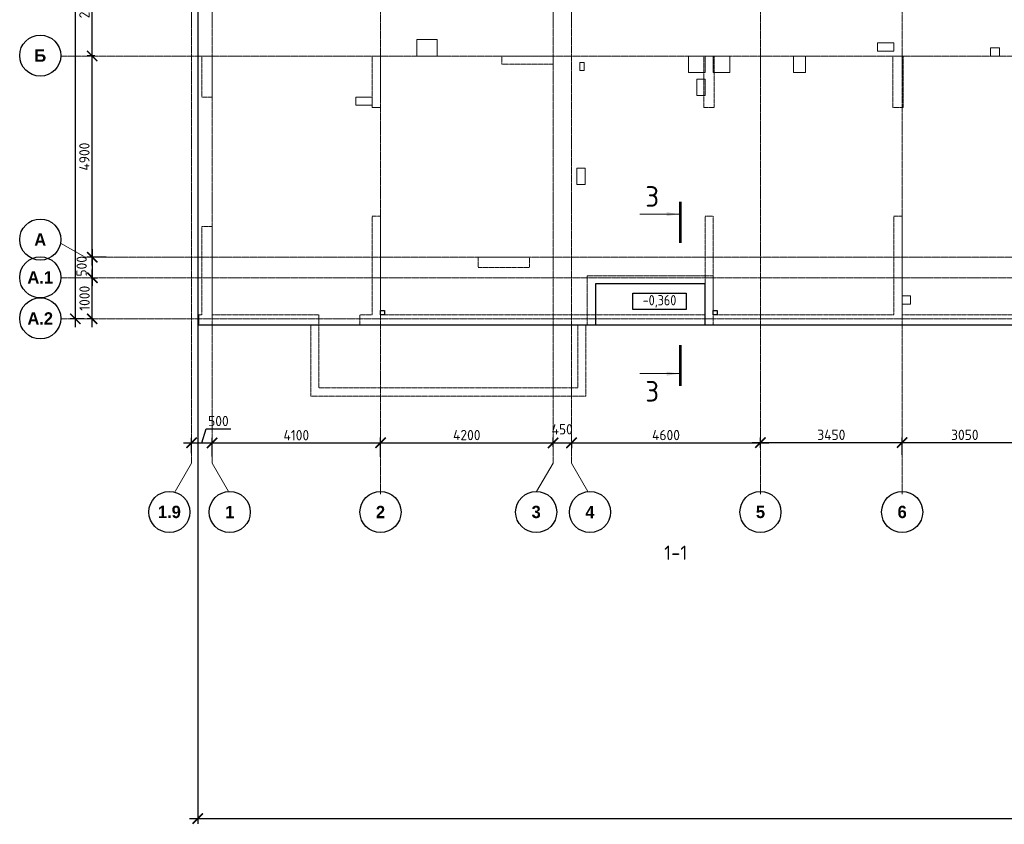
# Model space of a CAD drawing. Header units: millimetres. Extents: x 247266 to 730847, y -636031 to 10052.
# Tile 56 of 256: x 327806 to 351777, y -202961 to -183367. Entities that reach past the tile are written whole.
import ezdxf

# ---------------------------------------------------------------- set-up
doc = ezdxf.new("R2010")
doc.units = ezdxf.units.MM
for name, pattern in [('01 Штриховая _4 мм_', [6, 3.5, -2.5]), ('______5', [1100, 800, -100, 100, -100]), ('HIDDEN2', [4.7625, 3.175, -1.5875]), ('осевая', [50.8, 31.75, -6.35, 6.35, -6.35])]:
    doc.linetypes.add(name, pattern=pattern)
for name, color, linetype, lineweight in [('ВК__отв в полу 1-2 эт', 7, 'Continuous', 25), ('Оси', 7, '______5', 18), ('Перекрытие ж_бетон', 7, 'Continuous', 30), ('СТЕНЫ', 7, 'Continuous', 30), ('Текст_ общее', 7, 'Continuous', 25), ('Узлы', 7, 'Continuous', 0)]:
    doc.layers.add(name, color=color, linetype=linetype, lineweight=lineweight)
doc.layers.add('РАЗМЕРЫ', color=7, linetype='Continuous')
doc.styles.add('Century Gothic', font='GOTHIC.TTF')
doc.styles.add('GOST Common_1', font='GOST_Common.ttf', dxfattribs={"width": 0.9, "height": 250})
doc.styles.add('GOST-2.304_Type-B', font='GOST_Common.ttf')
doc.dimstyles.new('СПДС', dxfattribs={"dimscale": 100, "dimtxt": 2.5, "dimasz": 2.5, "dimexe": 1.25, "dimexo": 0, "dimtad": 1, "dimdec": 0, "dimtxsty": 'GOST-2.304_Type-B', "dimblk": 'ARCHTICK', "dimcen": 2.5, "dimdle": 2, "dimadec": 0, "dimazin": 2, "dimtfac": 0.75, "dimtdec": 0, "dimtmove": 1, "dimatfit": 3, "dimfxl": 1, "dimtolj": 1, "dimarcsym": 1})

# ---------------------------------------------------------------- blocks, each defined once
blk = doc.blocks.new('NSY101')
at = {"color": 0, "linetype": 'ByBlock', "lineweight": -2}
blk.add_circle((0, 0), 50, dxfattribs=at)
blk = doc.blocks.new('_ArchTick')
at = {"color": 0, "linetype": 'ByBlock', "const_width": 0.15}
blk.add_lwpolyline([(-0.5, -0.5), (0.5, 0.5)], dxfattribs=at)
blk = doc.blocks.new('*D2146')
at = {"layer": 'DEFPOINTS', "color": 0, "transparency": 16777216}
for p in [(523242, -230037), (522742, -230289), (523242, -230369)]:
    blk.add_point(p, dxfattribs=at)
at = {"layer": 'РАЗМЕРЫ', "color": 0, "lineweight": -2, "transparency": 16777216}
for p, q in [((522992, -230037), (523095, -229694)), ((523095, -229694), (523695, -229694)), ((522542, -230037), (523442, -230037)), ((522742, -230289), (522742, -229912)), ((523242, -230369), (523242, -229912))]:
    blk.add_line(p, q, dxfattribs=at)
at = {"layer": 'РАЗМЕРЫ', "color": 0, "lineweight": -2, "transparency": 16777216, "xscale": 250, "yscale": 250, "zscale": 250, "rotation": 180}
blk.add_blockref('_ArchTick', (522742, -230037), dxfattribs=at)
at = {"layer": 'РАЗМЕРЫ', "color": 0, "lineweight": -2, "transparency": 16777216, "xscale": 250, "yscale": 250, "zscale": 250}
blk.add_blockref('_ArchTick', (523242, -230037), dxfattribs=at)
at = {"layer": 'РАЗМЕРЫ', "color": 0, "transparency": 16777216, "insert": (523395, -229506), "char_height": 250, "attachment_point": 5, "style": 'GOST-2.304_Type-B'}
blk.add_mtext('\\A1;500', dxfattribs=at)
blk = doc.blocks.new('*D2147')
at = {"layer": 'DEFPOINTS', "color": 0, "transparency": 16777216}
for p in [(527342, -230038), (523242, -230369), (527342, -230380)]:
    blk.add_point(p, dxfattribs=at)
at = {"layer": 'РАЗМЕРЫ', "color": 0, "lineweight": -2, "transparency": 16777216}
for p, q in [((523042, -230038), (527542, -230038)), ((523242, -230369), (523242, -229913)), ((527342, -230380), (527342, -229913))]:
    blk.add_line(p, q, dxfattribs=at)
at = {"layer": 'РАЗМЕРЫ', "color": 0, "lineweight": -2, "transparency": 16777216, "xscale": 250, "yscale": 250, "zscale": 250, "rotation": 180}
blk.add_blockref('_ArchTick', (523242, -230038), dxfattribs=at)
at = {"layer": 'РАЗМЕРЫ', "color": 0, "lineweight": -2, "transparency": 16777216, "xscale": 250, "yscale": 250, "zscale": 250}
blk.add_blockref('_ArchTick', (527342, -230038), dxfattribs=at)
at = {"layer": 'РАЗМЕРЫ', "color": 0, "transparency": 16777216, "insert": (525292, -229851), "char_height": 250, "attachment_point": 5, "style": 'GOST-2.304_Type-B'}
blk.add_mtext('\\A1;4100', dxfattribs=at)
blk = doc.blocks.new('*D2148')
at = {"layer": 'DEFPOINTS', "color": 0, "transparency": 16777216}
for p in [(531542, -230036), (531542, -230130), (527342, -230380)]:
    blk.add_point(p, dxfattribs=at)
at = {"layer": 'РАЗМЕРЫ', "color": 0, "lineweight": -2, "transparency": 16777216}
for p, q in [((527142, -230036), (531742, -230036)), ((527342, -230380), (527342, -229911)), ((531542, -230130), (531542, -229911))]:
    blk.add_line(p, q, dxfattribs=at)
at = {"layer": 'РАЗМЕРЫ', "color": 0, "lineweight": -2, "transparency": 16777216, "xscale": 250, "yscale": 250, "zscale": 250, "rotation": 180}
blk.add_blockref('_ArchTick', (527342, -230036), dxfattribs=at)
at = {"layer": 'РАЗМЕРЫ', "color": 0, "lineweight": -2, "transparency": 16777216, "xscale": 250, "yscale": 250, "zscale": 250}
blk.add_blockref('_ArchTick', (531542, -230036), dxfattribs=at)
at = {"layer": 'РАЗМЕРЫ', "color": 0, "transparency": 16777216, "insert": (529442, -229848), "char_height": 250, "attachment_point": 5, "style": 'GOST-2.304_Type-B'}
blk.add_mtext('\\A1;4200', dxfattribs=at)
blk = doc.blocks.new('*D2156')
at = {"layer": 'DEFPOINTS', "color": 0, "transparency": 16777216}
for p in [(531992, -230040), (531992, -230040), (531542, -230134)]:
    blk.add_point(p, dxfattribs=at)
at = {"layer": 'РАЗМЕРЫ', "color": 0, "lineweight": -2, "transparency": 16777216}
for p, q in [((531342, -230040), (532192, -230040)), ((531542, -230134), (531542, -229915)), ((531992, -230040), (531992, -230165))]:
    blk.add_line(p, q, dxfattribs=at)
at = {"layer": 'РАЗМЕРЫ', "color": 0, "lineweight": -2, "transparency": 16777216, "xscale": 250, "yscale": 250, "zscale": 250, "rotation": 180}
blk.add_blockref('_ArchTick', (531542, -230040), dxfattribs=at)
at = {"layer": 'РАЗМЕРЫ', "color": 0, "lineweight": -2, "transparency": 16777216, "xscale": 250, "yscale": 250, "zscale": 250}
blk.add_blockref('_ArchTick', (531992, -230040), dxfattribs=at)
at = {"layer": 'РАЗМЕРЫ', "color": 0, "transparency": 16777216, "insert": (531765, -229707), "char_height": 250, "attachment_point": 5, "style": 'GOST-2.304_Type-B'}
blk.add_mtext('\\A1;450', dxfattribs=at)
blk = doc.blocks.new('*D2149')
at = {"layer": 'DEFPOINTS', "color": 0, "transparency": 16777216}
for p in [(531992, -230035), (536592, -230035), (536592, -230159)]:
    blk.add_point(p, dxfattribs=at)
at = {"layer": 'РАЗМЕРЫ', "color": 0, "lineweight": -2, "transparency": 16777216}
for p, q in [((531792, -230035), (536792, -230035)), ((531992, -230035), (531992, -230160)), ((536592, -230159), (536592, -229910))]:
    blk.add_line(p, q, dxfattribs=at)
at = {"layer": 'РАЗМЕРЫ', "color": 0, "lineweight": -2, "transparency": 16777216, "xscale": 250, "yscale": 250, "zscale": 250, "rotation": 180}
blk.add_blockref('_ArchTick', (531992, -230035), dxfattribs=at)
at = {"layer": 'РАЗМЕРЫ', "color": 0, "lineweight": -2, "transparency": 16777216, "xscale": 250, "yscale": 250, "zscale": 250}
blk.add_blockref('_ArchTick', (536592, -230035), dxfattribs=at)
at = {"layer": 'РАЗМЕРЫ', "color": 0, "transparency": 16777216, "insert": (534292, -229848), "char_height": 250, "attachment_point": 5, "style": 'GOST-2.304_Type-B'}
blk.add_mtext('\\A1;4600', dxfattribs=at)
blk = doc.blocks.new('*D2165')
at = {"layer": 'DEFPOINTS', "color": 0, "transparency": 16777216}
for p in [(540042, -230030), (536592, -230159), (540042, -230327)]:
    blk.add_point(p, dxfattribs=at)
at = {"layer": 'РАЗМЕРЫ', "color": 0, "lineweight": -2, "transparency": 16777216}
for p, q in [((536392, -230030), (540242, -230030)), ((536592, -230159), (536592, -229905)), ((540042, -230327), (540042, -229905))]:
    blk.add_line(p, q, dxfattribs=at)
at = {"layer": 'РАЗМЕРЫ', "color": 0, "lineweight": -2, "transparency": 16777216, "xscale": 250, "yscale": 250, "zscale": 250, "rotation": 180}
blk.add_blockref('_ArchTick', (536592, -230030), dxfattribs=at)
at = {"layer": 'РАЗМЕРЫ', "color": 0, "lineweight": -2, "transparency": 16777216, "xscale": 250, "yscale": 250, "zscale": 250}
blk.add_blockref('_ArchTick', (540042, -230030), dxfattribs=at)
at = {"layer": 'РАЗМЕРЫ', "color": 0, "transparency": 16777216, "insert": (538317, -229842), "char_height": 250, "attachment_point": 5, "style": 'GOST-2.304_Type-B'}
blk.add_mtext('\\A1;3450', dxfattribs=at)
blk = doc.blocks.new('*D2166')
at = {"layer": 'DEFPOINTS', "color": 0, "transparency": 16777216}
for p in [(543092, -230031), (540042, -230327), (543092, -230248)]:
    blk.add_point(p, dxfattribs=at)
at = {"layer": 'РАЗМЕРЫ', "color": 0, "lineweight": -2, "transparency": 16777216}
for p, q in [((539842, -230031), (543292, -230031)), ((540042, -230327), (540042, -229906)), ((543092, -230248), (543092, -229906))]:
    blk.add_line(p, q, dxfattribs=at)
at = {"layer": 'РАЗМЕРЫ', "color": 0, "lineweight": -2, "transparency": 16777216, "xscale": 250, "yscale": 250, "zscale": 250, "rotation": 180}
blk.add_blockref('_ArchTick', (540042, -230031), dxfattribs=at)
at = {"layer": 'РАЗМЕРЫ', "color": 0, "lineweight": -2, "transparency": 16777216, "xscale": 250, "yscale": 250, "zscale": 250}
blk.add_blockref('_ArchTick', (543092, -230031), dxfattribs=at)
at = {"layer": 'РАЗМЕРЫ', "color": 0, "transparency": 16777216, "insert": (541567, -229843), "char_height": 250, "attachment_point": 5, "style": 'GOST-2.304_Type-B'}
blk.add_mtext('\\A1;3050', dxfattribs=at)
blk = doc.blocks.new('*D2163')
at = {"layer": 'DEFPOINTS', "color": 0, "transparency": 16777216}
for p in [(519913, -205117), (520362, -205117), (520124, -227017)]:
    blk.add_point(p, dxfattribs=at)
at = {"layer": 'РАЗМЕРЫ', "color": 0, "lineweight": -2, "transparency": 16777216}
for p, q in [((519913, -227217), (519913, -204917)), ((520362, -205117), (519788, -205117)), ((520124, -227017), (519788, -227017))]:
    blk.add_line(p, q, dxfattribs=at)
at = {"layer": 'РАЗМЕРЫ', "color": 0, "lineweight": -2, "transparency": 16777216, "xscale": 250, "yscale": 250, "zscale": 250}
for p, rotation in [((519913, -205117), 90), ((519913, -227017), 270)]:
    blk.add_blockref('_ArchTick', p, dxfattribs=dict(at, rotation=rotation))
at = {"layer": 'РАЗМЕРЫ', "color": 0, "transparency": 16777216, "insert": (519726, -216067), "char_height": 250, "attachment_point": 5, "rotation": 90, "style": 'GOST-2.304_Type-B'}
blk.add_mtext('\\A1;21900', dxfattribs=at)
blk = doc.blocks.new('*D2162')
at = {"layer": 'DEFPOINTS', "color": 0, "transparency": 16777216}
for p in [(520289, -226017), (520323, -226017), (520345, -227017)]:
    blk.add_point(p, dxfattribs=at)
at = {"layer": 'РАЗМЕРЫ', "color": 0, "lineweight": -2, "transparency": 16777216}
for p, q in [((520289, -226017), (520448, -226017)), ((520323, -227217), (520323, -225817)), ((520345, -227017), (520198, -227017))]:
    blk.add_line(p, q, dxfattribs=at)
at = {"layer": 'РАЗМЕРЫ', "color": 0, "lineweight": -2, "transparency": 16777216, "xscale": 250, "yscale": 250, "zscale": 250}
for p, rotation in [((520323, -226017), 90), ((520323, -227017), 270)]:
    blk.add_blockref('_ArchTick', p, dxfattribs=dict(at, rotation=rotation))
at = {"layer": 'РАЗМЕРЫ', "color": 0, "transparency": 16777216, "insert": (520136, -226517), "char_height": 250, "attachment_point": 5, "rotation": 90, "style": 'GOST-2.304_Type-B'}
blk.add_mtext('\\A1;1000', dxfattribs=at)
blk = doc.blocks.new('*D2173')
at = {"layer": 'DEFPOINTS', "color": 0, "transparency": 16777216}
for p in [(520326, -225517), (520666, -225517), (520289, -226017)]:
    blk.add_point(p, dxfattribs=at)
at = {"layer": 'РАЗМЕРЫ', "color": 0, "lineweight": -2, "transparency": 16777216}
for p, q in [((520326, -226217), (520326, -225317)), ((520666, -225517), (520201, -225517)), ((520289, -226017), (520451, -226017))]:
    blk.add_line(p, q, dxfattribs=at)
at = {"layer": 'РАЗМЕРЫ', "color": 0, "lineweight": -2, "transparency": 16777216, "xscale": 250, "yscale": 250, "zscale": 250}
for p, rotation in [((520326, -225517), 90), ((520326, -226017), 270)]:
    blk.add_blockref('_ArchTick', p, dxfattribs=dict(at, rotation=rotation))
at = {"layer": 'РАЗМЕРЫ', "color": 0, "transparency": 16777216, "insert": (520065, -225738), "char_height": 250, "attachment_point": 5, "rotation": 90, "style": 'GOST-2.304_Type-B'}
blk.add_mtext('\\A1;500', dxfattribs=at)
blk = doc.blocks.new('*D2150')
at = {"layer": 'DEFPOINTS', "color": 0, "transparency": 16777216}
for p in [(520321, -220617), (520387, -220617), (520666, -225517)]:
    blk.add_point(p, dxfattribs=at)
at = {"layer": 'РАЗМЕРЫ', "color": 0, "lineweight": -2, "transparency": 16777216}
for p, q in [((520321, -225717), (520321, -220417)), ((520387, -220617), (520196, -220617)), ((520666, -225517), (520196, -225517))]:
    blk.add_line(p, q, dxfattribs=at)
at = {"layer": 'РАЗМЕРЫ', "color": 0, "lineweight": -2, "transparency": 16777216, "xscale": 250, "yscale": 250, "zscale": 250}
for p, rotation in [((520321, -220617), 90), ((520321, -225517), 270)]:
    blk.add_blockref('_ArchTick', p, dxfattribs=dict(at, rotation=rotation))
at = {"layer": 'РАЗМЕРЫ', "color": 0, "transparency": 16777216, "insert": (520133, -223067), "char_height": 250, "attachment_point": 5, "rotation": 90, "style": 'GOST-2.304_Type-B'}
blk.add_mtext('\\A1;4900', dxfattribs=at)
blk = doc.blocks.new('*D2158')
at = {"layer": 'DEFPOINTS', "color": 0, "transparency": 16777216}
for p in [(520321, -218117), (520387, -218117), (520387, -220617)]:
    blk.add_point(p, dxfattribs=at)
at = {"layer": 'РАЗМЕРЫ', "color": 0, "lineweight": -2, "transparency": 16777216}
for p, q in [((520387, -218117), (520196, -218117)), ((520321, -220817), (520321, -217917)), ((520387, -220617), (520196, -220617))]:
    blk.add_line(p, q, dxfattribs=at)
at = {"layer": 'РАЗМЕРЫ', "color": 0, "lineweight": -2, "transparency": 16777216, "xscale": 250, "yscale": 250, "zscale": 250}
for p, rotation in [((520321, -218117), 90), ((520321, -220617), 270)]:
    blk.add_blockref('_ArchTick', p, dxfattribs=dict(at, rotation=rotation))
at = {"layer": 'РАЗМЕРЫ', "color": 0, "transparency": 16777216, "insert": (520133, -219367), "char_height": 250, "attachment_point": 5, "rotation": 90, "style": 'GOST-2.304_Type-B'}
blk.add_mtext('\\A1;2500', dxfattribs=at)
blk = doc.blocks.new('стены  тп')
at = {"layer": 'СТЕНЫ', "color": 251, "linetype": '01 Штриховая _4 мм_', "lineweight": 0, "true_color": 0x636466}
for p, q in [((542712, -332126, 3100), (542462, -332126, 3100)), ((542462, -332126, 3100), (542462, -333126, 3100)), ((542712, -333126, 3100), (542712, -332126, 3100)), ((546692, -332126, 3100), (546612, -332126, 3100)), ((546612, -332126, 3100), (546612, -333376, 3100)), ((546812, -332126, 3100), (546692, -332126, 3100)), ((546812, -333376, 3100), (546812, -332126, 3100)), ((551012, -332126, 3100), (549762, -332126, 3100)), ((549762, -332126, 3100), (549762, -332326, 3100)), ((551012, -332326, 3100), (551012, -332126, 3100)), ((554937, -332126, 3100), (554687, -332126, 3100)), ((554687, -332126, 3100), (554687, -333376, 3100)), ((554937, -333376, 3100), (554937, -332126, 3100)), ((559392, -332126, 3100), (559287, -332126, 3100)), ((559287, -332126, 3100), (559287, -333376, 3100)), ((559512, -332126, 3100), (559392, -332126, 3100)), ((559392, -332126, 3100), (559392, -332126, 3100)), ((559537, -332126, 3100), (559512, -332126, 3100)), ((559537, -332246, 3100), (559537, -332126, 3100)), ((549762, -332326, 3100), (551012, -332326, 3100)), ((559537, -333376, 3100), (559537, -332246, 3100)), ((542462, -333126, 3100), (542712, -333126, 3100)), ((546612, -333376, 3100), (546692, -333376, 3100)), ((546692, -333376, 3100), (546812, -333376, 3100)), ((554687, -333376, 3100), (554937, -333376, 3100)), ((559287, -333376, 3100), (559512, -333376, 3100)), ((559512, -333376, 3100), (559537, -333376, 3100)), ((546692, -336026, 3100), (546612, -336026, 3100)), ((546612, -336026, 3100), (546612, -338426, 3100)), ((546812, -336026, 3100), (546692, -336026, 3100)), ((546812, -338426, 3100), (546812, -336026, 3100)), ((554912, -336026, 3100), (554712, -336026, 3100)), ((554712, -336026, 3100), (554712, -338426, 3100)), ((554912, -338426, 3100), (554912, -336026, 3100)), ((559392, -336026, 3100), (559312, -336026, 3100)), ((559312, -336026, 3100), (559312, -338426, 3100)), ((559512, -336026, 3100), (559392, -336026, 3100)), ((559512, -336146, 3100), (559512, -336026, 3100)), ((542592, -336276, 3100), (542462, -336276, 3100)), ((542462, -336276, 3100), (542462, -338426, 3100)), ((542712, -336276, 3100), (542592, -336276, 3100)), ((542712, -338426, 3100), (542712, -336276, 3100)), ((559512, -338426, 3100), (559512, -336146, 3100)), ((550437, -337026, 3100), (549187, -337026, 3100)), ((549187, -337026, 3100), (549187, -337276, 3100)), ((550437, -337276, 3100), (550437, -337026, 3100)), ((549187, -337276, 3100), (550437, -337276, 3100)), ((542462, -338426, 3100), (542387, -338426, 3100)), ((542387, -338426, 3100), (542387, -338676, 3100)), ((545312, -338426, 3100), (542712, -338426, 3100)), ((545312, -338426, 3100), (545312, -338676, 3100)), ((546312, -338676, 3100), (546312, -338426, 3100)), ((546612, -338426, 3100), (546312, -338426, 3100)), ((554712, -338426, 3100), (546812, -338426, 3100)), ((559312, -338426, 3100), (554912, -338426, 3100)), ((560912, -338426, 3100), (559512, -338426, 3100)), ((561032, -338426, 3100), (560912, -338426, 3100)), ((562432, -338426, 3100), (561032, -338426, 3100)), ((542387, -338676, 3100), (545112, -338676, 3100)), ((545112, -338676, 3100), (545112, -340406, 3100)), ((545312, -338676, 3100), (545112, -338676, 3100)), ((545112, -338676, 3100), (545312, -338676, 3100)), ((545312, -340206, 3100), (545312, -338676, 3100)), ((546312, -338676, 3100), (552112, -338676, 3100)), ((551612, -338676, 3100), (551612, -340206, 3100)), ((551812, -340406, 3100), (551812, -338676, 3100)), ((552312, -338676, 3100), (552112, -338676, 3100)), ((552112, -338676, 3100), (552312, -338676, 3100)), ((552312, -338676, 3100), (561812, -338676, 3100)), ((561812, -338676, 3100), (562062, -338676, 3100)), ((551612, -340206, 3100), (545312, -340206, 3100)), ((545112, -340406, 3100), (545312, -340406, 3100)), ((545312, -340406, 3100), (551812, -340406, 3100))]:
    blk.add_line(p, q, dxfattribs=at)
blk = doc.blocks.new('отверстия новые')
at = {"layer": 'ВК__отв в полу 1-2 эт', "color": 5, "lineweight": 0}
for points in [[(680374, -406640), (680873, -406640), (680873, -407040), (680374, -407040)], [(680374, -406640), (680873, -406640), (680873, -407040), (680374, -407040)], [(691594, -406720), (691594, -406920), (691994, -406920), (691994, -406720)], [(691594, -406720), (691594, -406920), (691994, -406920), (691994, -406720)], [(694564, -407040), (694344, -407040), (694344, -406840), (694564, -406840)], [(694564, -407040), (694344, -407040), (694344, -406840), (694564, -406840)], [(686994, -407040), (686994, -407440), (687394, -407440), (687394, -407040)], [(686994, -407040), (686994, -407440), (687394, -407440), (687394, -407040)], [(687994, -407040), (687994, -407440), (687594, -407440), (687594, -407040)], [(687994, -407040), (687994, -407440), (687594, -407440), (687594, -407040)], [(689844, -407440), (689544, -407440), (689544, -407040), (689844, -407040)], [(689844, -407440), (689544, -407440), (689544, -407040), (689844, -407040)], [(678894, -408240), (678894, -408040), (679294, -408040), (679294, -408240)], [(678894, -408240), (678894, -408040), (679294, -408040), (679294, -408240)], [(684274, -410171), (684474, -410171), (684474, -409771), (684274, -409771)], [(684274, -410171), (684474, -410171), (684474, -409771), (684274, -409771)]]:
    blk.add_lwpolyline(points, close=True, dxfattribs=at)
at = {"layer": 'ВК__отв в полу 1-2 эт', "color": 5, "lineweight": 0, "ltscale": 100}
for points in [[(687394, -407600), (687394, -408000), (687194, -408000), (687194, -407600)], [(687394, -407600), (687394, -407600), (687194, -407600), (687194, -407600)], [(687394, -407600), (687394, -408000), (687194, -408000), (687194, -407600)], [(687394, -407600), (687394, -407600), (687194, -407600), (687194, -407600)], [(692394, -412879), (692394, -413079), (692194, -413079), (692194, -412879)], [(692394, -412879), (692394, -413079), (692194, -413079), (692194, -412879)]]:
    blk.add_lwpolyline(points, close=True, dxfattribs=at)
blk = doc.blocks.new('отвестия ов')
at = {"color": 3, "lineweight": 0}
blk.add_lwpolyline([(4360490, -1457308), (4360390, -1457308), (4360390, -1457108), (4360490, -1457108)], close=True, dxfattribs=at)
blk = doc.blocks.new('*D2216')
at = {"layer": 'DEFPOINTS', "color": 0, "ltscale": 100}
for p in [(332141, -190802), (379541, -190802), (379541, -202822)]:
    blk.add_point(p, dxfattribs=at)
at = {"layer": 'РАЗМЕРЫ', "color": 0, "lineweight": -2}
for p, q in [((332141, -190802), (332141, -202947)), ((379541, -190802), (379541, -202947)), ((331941, -202822), (379741, -202822))]:
    blk.add_line(p, q, dxfattribs=at)
at = {"layer": 'РАЗМЕРЫ', "color": 0, "lineweight": -2, "ltscale": 100, "xscale": 250, "yscale": 250, "zscale": 250, "rotation": 180}
blk.add_blockref('_ArchTick', (332141, -202822), dxfattribs=at)
at = {"layer": 'РАЗМЕРЫ', "color": 0, "lineweight": -2, "ltscale": 100, "xscale": 250, "yscale": 250, "zscale": 250}
blk.add_blockref('_ArchTick', (379541, -202822), dxfattribs=at)
at = {"layer": 'РАЗМЕРЫ', "color": 0, "lineweight": 0, "ltscale": 100, "insert": (355841, -202635), "char_height": 250, "attachment_point": 5, "style": 'GOST-2.304_Type-B'}
blk.add_mtext('\\A1;47400', dxfattribs=at)
blk = doc.blocks.new('оси плит')
at = {"layer": 'Оси', "color": 16, "linetype": 'осевая', "lineweight": 0, "transparency": 33554687}
for p, q in [((527342.3, -202894.1), (527342.3, -231285.8)), ((536592.3, -202894.1), (536592.3, -231285.8)), ((540042.3, -202894.1), (540042.3, -231285.8)), ((522742.3, -203649.6), (522742.3, -230530.3)), ((523242.3, -203649.6), (523242.3, -230530.3)), ((531542.3, -203649.6), (531542.3, -230530.3)), ((531992.3, -203649.6), (531992.3, -230530.3)), ((519570.9, -220617.4), (573160.2, -220617.4)), ((520148.3, -225517.4), (572494.8, -225517.4)), ((519570.9, -226017.4), (573160.2, -226017.4)), ((519570.9, -227017.4), (573160.2, -227017.4))]:
    blk.add_line(p, q, dxfattribs=at)
at = {"layer": 'Оси', "color": 16, "linetype": '______5', "lineweight": 0, "transparency": 33554687}
for p, q in [((520148.3, -225517.4), (519552.1, -225173.1)), ((522742.3, -230530.3), (522306.1, -231285.8)), ((523242.3, -230530.3), (523678.4, -231285.8)), ((531542.3, -230530.3), (531106.1, -231285.8)), ((531992.3, -230530.3), (532428.4, -231285.8))]:
    blk.add_line(p, q, dxfattribs=at)
at = {"layer": 'Оси', "color": 16, "linetype": 'Continuous', "lineweight": 25, "transparency": 33554687, "xscale": 9.999999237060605, "yscale": 9.999999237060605, "zscale": 9.999999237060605}
for p in [(519057.3, -220607.3), (519057.3, -225087.3), (519057.3, -226007.3), (519057.3, -227007.3), (522201.7, -231721.6), (523671.7, -231721.6), (527341.7, -231721.6), (531131.7, -231721.6), (532441.7, -231721.6), (536591.7, -231721.6), (540041.7, -231721.6)]:
    blk.add_blockref('NSY101', p, dxfattribs=at)
at = {"layer": 'Оси', "color": 16, "linetype": 'Continuous', "lineweight": 25, "transparency": 33554687, "char_height": 300, "attachment_point": 5, "style": 'Century Gothic'}
for s, insert, width in [('\\A1;{\\fCentury Gothic|i0|b1;\\H300.000000;\\W1.000000;\\C16;Б}\\P', (519057.3, -220607.3), 390), ('\\A1;{\\fCentury Gothic|i0|b1;\\H300.000000;\\W1.000000;\\C16;А}\\P', (519057.3, -225087.3), 460), ('\\A1;{\\fCentury Gothic|i0|b1;\\H300.000000;\\W1.000000;\\C16;А.1}\\P', (519057.3, -226007.3), 810), ('\\A1;{\\fCentury Gothic|i0|b1;\\H300.000000;\\W1.000000;\\C16;А.2}\\P', (519057.3, -227007.3), 810), ('\\A1;{\\fCentury Gothic|i0|b1;\\H300.000000;\\W1.000000;\\C16;1.9}\\P', (522201.7, -231721.6), 735), ('\\A1;{\\fCentury Gothic|i0|b1;\\H300.000000;\\W1.000000;\\C16;1}\\P', (523671.7, -231721.6), 385), ('\\A1;{\\fCentury Gothic|i0|b1;\\H300.000000;\\W1.000000;\\C16;2}\\P', (527341.7, -231721.6), 385), ('\\A1;{\\fCentury Gothic|i0|b1;\\H300.000000;\\W1.000000;\\C16;3}\\P', (531131.7, -231721.6), 385), ('\\A1;{\\fCentury Gothic|i0|b1;\\H300.000000;\\W1.000000;\\C16;4}\\P', (532441.7, -231721.6), 385), ('\\A1;{\\fCentury Gothic|i0|b1;\\H300.000000;\\W1.000000;\\C16;5}\\P', (536591.7, -231721.6), 385), ('\\A1;{\\fCentury Gothic|i0|b1;\\H300.000000;\\W1.000000;\\C16;6}\\P', (540041.7, -231721.6), 385)]:
    blk.add_mtext(s, dxfattribs=dict(at, insert=insert, width=width))
at = {"layer": 'РАЗМЕРЫ', "color": 1}
for base, p1, p2, picture, middle in [((519913.3, -205117.4), (520124.5, -227017.4), (520361.6, -205117.4), '*D2163', (519725.8, -216067.4)), ((520321, -218117.4), (520387.4, -220617.4), (520387.4, -218117.4), '*D2158', (520133.5, -219367.4)), ((520321, -220617.4), (520666.1, -225517.4), (520387.4, -220617.4), '*D2150', (520133.5, -223067.4)), ((520323.1, -226017.4), (520345.1, -227017.4), (520288.6, -226017.4), '*D2162', (520135.6, -226517.4))]:
    dim = blk.add_linear_dim(base=base, p1=p1, p2=p2, angle=90, dimstyle='СПДС', dxfattribs=at)
    dim.commit()
    dim.dimension.update_dxf_attribs({"geometry": picture, "text_midpoint": middle})
dim = blk.add_linear_dim(base=(520326, -225517.4), p1=(520288.6, -226017.4), p2=(520666.1, -225517.4), angle=90, dimstyle='СПДС', dxfattribs=at)
dim.commit()
dim.dimension.update_dxf_attribs({"geometry": '*D2173', "text_midpoint": (520252.3, -225738.4), "dimtype": 128})
for base, p1, p2, picture, middle in [((523242.3, -230037.4), (522742.3, -230289.2), (523242.3, -230368.6), '*D2146', (523157.9, -229506.1)), ((527342.3, -230038.1), (523242.3, -230368.6), (527342.3, -230379.8), '*D2147', (525292.3, -229850.6)), ((531542.3, -230036), (527342.3, -230379.8), (531542.3, -230130.3), '*D2148', (529442.3, -229848.5)), ((536592.3, -230035.1), (531992.3, -230035.1), (536592.3, -230159.1), '*D2149', (534292.3, -229847.6)), ((540042.3, -230030), (536592.3, -230159.1), (540042.3, -230326.7), '*D2165', (538317.3, -229842.5)), ((543092.3, -230030.7), (540042.3, -230326.7), (543092.3, -230247.6), '*D2166', (541567.3, -229843.2))]:
    dim = blk.add_linear_dim(base=base, p1=p1, p2=p2, dimstyle='СПДС', dxfattribs=at)
    dim.commit()
    dim.dimension.update_dxf_attribs({"geometry": picture, "text_midpoint": middle})
dim = blk.add_linear_dim(base=(531992.3, -230039.6), p1=(531542.3, -230133.9), p2=(531992.3, -230039.6), dimstyle='СПДС', dxfattribs=at)
dim.commit()
dim.dimension.update_dxf_attribs({"geometry": '*D2156', "text_midpoint": (531764.6, -229894.3), "dimtype": 128})

msp = doc.modelspace()

# ---------------------------------------------------------------- linework, layer by layer
at = {"lineweight": 30}
for points in [[(336591.22, -190449.57), (336689.6, -190449.57), (336689.6, -190551.67), (336591.22, -190551.67)], [(344691.22, -190449.57), (344789.6, -190449.57), (344789.6, -190551.67), (344691.22, -190551.67)]]:
    msp.add_lwpolyline(points, close=True, dxfattribs=at)
at = {"layer": 'Перекрытие ж_бетон'}
msp.add_lwpolyline([(332141.22, -190801.7), (332141.22, -190801.7), (379541.22, -190801.7), (379541.22, -168501.7), (332141.22, -168501.7), (332141.22, -190801.7)], dxfattribs=at)
at = {"layer": 'Перекрытие ж_бетон', "linetype": 'HIDDEN2', "lineweight": 0}
msp.add_lwpolyline([(344691.22, -190801.7), (344691.22, -189601.7), (341621.33, -189601.7), (341621.33, -190801.7)], dxfattribs=at)
at = {"layer": 'Перекрытие ж_бетон'}
msp.add_lwpolyline([(344491.22, -189801.7), (341821.33, -189801.7), (341821.33, -190801.7), (344491.22, -190801.7)], close=True, dxfattribs=at)
at = {"layer": 'Текст_ общее', "lineweight": 30}
msp.add_lwpolyline([(342732.92, -190027.73), (344032.92, -190027.73), (344032.92, -190427.73), (342732.92, -190427.73)], close=True, dxfattribs=at)
at = {"layer": 'Узлы', "linetype": 'Continuous', "lineweight": 0}
for p, q in [((343855.15, -188102.27, 3100), (342905.15, -188102.27, 3100)), ((343855.15, -191986.71, 3100), (342905.15, -191986.71, 3100))]:
    msp.add_line(p, q, dxfattribs=at)
at = {"layer": 'Узлы', "linetype": 'Continuous', "lineweight": 0, "const_width": 70, "elevation": 3100}
for points in [[(343890.15, -187802.27), (343890.15, -188802.27)], [(343890.15, -192286.71), (343890.15, -191286.71)]]:
    msp.add_lwpolyline(points, dxfattribs=at)
at = {"layer": 'Узлы', "linetype": 'Continuous', "lineweight": 0}
for points in [[(343855.15, -188102.27, 3100), (343554.7, -188152.54, 3100), (343554.7, -188051.99, 3100)], [(343855.15, -191986.71, 3100), (343554.7, -192036.99, 3100), (343554.7, -191936.44, 3100)]]:
    msp.add_solid(points, dxfattribs=at)

# ---------------------------------------------------------------- block references
at = {"layer": 'РАЗМЕРЫ'}
msp.add_blockref('оси плит', (-190750.96, 36365.71), dxfattribs=at)
at = {"layer": 'РАЗМЕРЫ', "lineweight": 20}
msp.add_blockref('отвестия ов', (-4018943.34, 1272701.77), dxfattribs=at)

# ---------------------------------------------------------------- texts
at = {"layer": 'Узлы', "linetype": 'Continuous', "lineweight": 0, "style": 'GOST-2.304_Type-B'}
msp.add_text('1-1', height=350, dxfattribs=at).set_placement((343497.29, -196521.41))
at = {"layer": 'Узлы', "linetype": 'Continuous', "lineweight": 0, "char_height": 500, "attachment_point": 5, "style": 'GOST-2.304_Type-B'}
for insert in [(343205.15, -187672.27, 3100), (343205.15, -192416.71, 3100)]:
    msp.add_mtext_dynamic_manual_height_columns('3', width=723.8798, gutter_width=25, heights=[0], dxfattribs=dict(at, insert=insert))

# ---------------------------------------------------------------- dimensions: what is measured, and where the dimension line sits
at = {"layer": 'РАЗМЕРЫ', "lineweight": 0}
dim = msp.add_linear_dim(base=(379541.22, -202822.43), p1=(332141.22, -190801.7), p2=(379541.22, -190801.72), dimstyle='СПДС', dxfattribs=at)
dim.commit()
dim.dimension.update_dxf_attribs({"geometry": '*D2216', "text_midpoint": (355841.22, -202634.56)})

# ---------------------------------------------------------------- next in the draw order: texts
at = {"layer": 'Текст_ общее', "insert": (343382.92, -190227.73), "char_height": 250, "width": 1056.5233, "attachment_point": 5, "style": 'GOST Common_1', "bg_fill": 3, "box_fill_scale": 1, "bg_fill_color": 256, "bg_fill_transparency": 0}
msp.add_mtext('-0,360', dxfattribs=at)

# ---------------------------------------------------------------- next in the draw order: block references
at = {"layer": 'РАЗМЕРЫ'}
for name, p in [('стены  тп', (-210221.07, 147874.06, -3100)), ('отверстия новые', (-342902.78, 222788.14))]:
    msp.add_blockref(name, p, dxfattribs=at)

doc.saveas('drawing.dxf')
